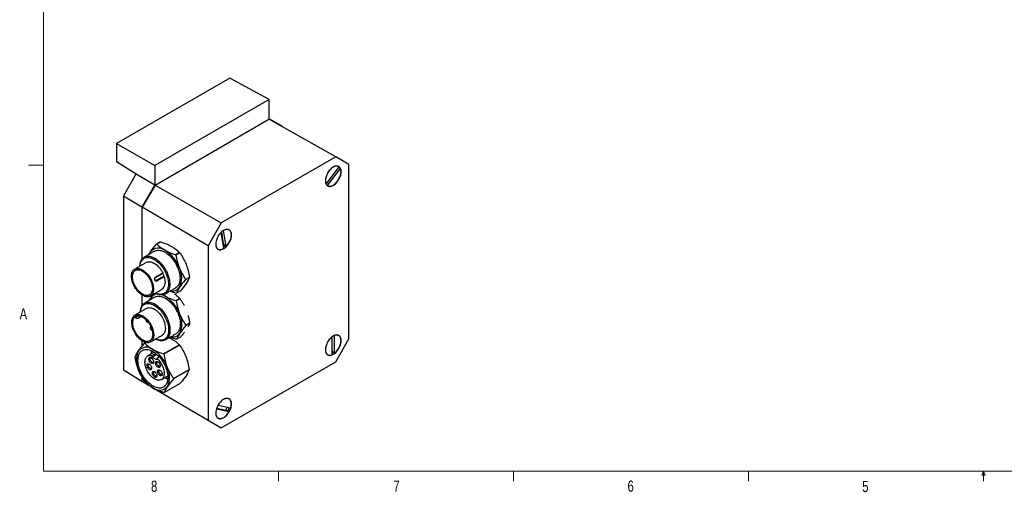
# Model space of a CAD drawing. Header units: millimetres. Extents: x 11 to 421, y 5 to 275.
# Tile 1 of 3: x 11 to 220, y 5 to 106. Entities that reach past the tile are written whole.
import ezdxf

# ---------------------------------------------------------------- set-up
doc = ezdxf.new("R2010")
doc.units = ezdxf.units.MM
doc.styles.add('SLDTEXTSTYLE0', font='TXT', dxfattribs={"width": 0.75})

msp = doc.modelspace()

# ---------------------------------------------------------------- linework, layer by layer
at = {"color": 7, "linetype": 'Continuous', "lineweight": 0}
for p, q in [((15.907, 270.309), (15.907, 9.959)), ((15.907, 75.046), (12.732, 75.046)), ((415.957, 9.959), (15.907, 9.959)), ((65.907, 9.959), (65.907, 7.805)), ((115.913, 9.959), (115.913, 7.805)), ((165.919, 9.959), (165.919, 7.805)), ((215.589, 9.081), (215.925, 9.959)), ((216.244, 9.081), (215.589, 9.081)), ((215.925, 9.959), (215.925, 7.805)), ((215.925, 9.959), (216.244, 9.081))]:
    msp.add_line(p, q, dxfattribs=at)
at = {"color": 7, "linetype": 'Continuous', "lineweight": 30}
for p, q in [((55.515, 93.531), (31.446, 79.637)), ((63.933, 89.005), (55.515, 93.531)), ((63.933, 89.005), (39.575, 74.944)), ((63.933, 84.888), (63.933, 89.005)), ((39.627, 70.772), (63.881, 84.773)), ((78.074, 76.781), (63.881, 84.773)), ((66.655, 83.315), (63.933, 84.888)), ((66.655, 83.211), (66.655, 83.315)), ((31.446, 79.637), (31.446, 75.768)), ((31.446, 79.637), (39.575, 74.944)), ((31.446, 75.768), (35.615, 73.19)), ((78.074, 76.781), (53.718, 62.721)), ((80.869, 75.167), (78.074, 76.781)), ((39.575, 74.944), (39.575, 70.826)), ((78.762, 74.689), (76.02, 71.039)), ((76.329, 70.67), (79.072, 74.32)), ((78.627, 74.768), (78.601, 74.793)), ((79.072, 74.32), (78.789, 74.483)), ((80.869, 38.06), (80.869, 75.167)), ((32.893, 68.445), (35.615, 73.16)), ((35.615, 73.19), (35.615, 73.16)), ((35.615, 73.16), (39.575, 70.826)), ((39.575, 70.826), (36.853, 66.111)), ((39.627, 70.772), (36.905, 66.056)), ((39.627, 70.772), (53.718, 62.721)), ((76.02, 71.039), (76.004, 71.048)), ((76.212, 70.738), (76.329, 70.67)), ((76.243, 70.709), (76.277, 70.698)), ((36.853, 66.111), (32.893, 68.445)), ((32.893, 68.445), (32.893, 31.473)), ((36.853, 66.111), (36.853, 55.024)), ((50.923, 57.88), (36.905, 66.056)), ((36.905, 55.09), (36.905, 66.056)), ((53.718, 62.721), (50.923, 57.88)), ((54.227, 58.223), (53.818, 60.842)), ((54.757, 57.712), (54.223, 61.134)), ((54.223, 61.134), (54.223, 61.134)), ((55.293, 61.298), (55.266, 61.322)), ((40.78, 58.695), (39.979, 58.232)), ((40.83, 58.7), (40.028, 58.237)), ((53.666, 60.7), (54.199, 57.283)), ((50.923, 57.88), (50.923, 20.773)), ((52.908, 57.238), (52.943, 57.227)), ((54.474, 57.875), (54.757, 57.712)), ((44.846, 56.438), (44.044, 55.975)), ((44.896, 56.376), (44.094, 55.913)), ((39.738, 51.235), (41.258, 52.113)), ((39.869, 50.476), (39.84, 50.462)), ((41.538, 51.44), (39.869, 50.476)), ((39.971, 50.487), (39.869, 50.476)), ((41.492, 51.365), (39.971, 50.487)), ((41.593, 51.267), (40.073, 50.39)), ((41.308, 52.01), (41.247, 52.003)), ((41.492, 51.365), (41.561, 51.372)), ((46.144, 50.742), (46.945, 51.205)), ((46.946, 51.138), (46.144, 50.675)), ((44.98, 48.23), (44.178, 47.767)), ((36.853, 47.419), (36.853, 45.181)), ((36.905, 45.254), (36.905, 47.387)), ((44.899, 46.67), (44.097, 46.207)), ((44.95, 46.608), (44.148, 46.145)), ((46.999, 41.438), (46.197, 40.975)), ((47, 41.37), (46.198, 40.907)), ((45.034, 38.462), (44.232, 37.999)), ((77.263, 38.476), (77.263, 34.697)), ((77.333, 35.559), (77.333, 38.53)), ((77.828, 38.806), (77.825, 38.808)), ((77.828, 35.024), (77.828, 38.806)), ((78.074, 33.219), (80.869, 38.06)), ((78.627, 38.841), (78.601, 38.865)), ((36.853, 37.686), (36.853, 36.505)), ((36.905, 36.568), (36.905, 37.653)), ((37.388, 37.14), (37.686, 37.312)), ((37.715, 37.305), (37.438, 37.145)), ((41.453, 34.882), (44.801, 36.815)), ((44.851, 36.753), (41.504, 34.821)), ((38.981, 34.534), (39.779, 34.994)), ((38.981, 34.534), (38.985, 34.204)), ((38.985, 34.204), (40.012, 34.798)), ((40.045, 33.607), (38.985, 34.204)), ((39.439, 35.227), (39.442, 35.242)), ((40.566, 34.239), (40.042, 33.936)), ((40.042, 33.936), (40.045, 33.607)), ((76.243, 34.781), (76.277, 34.77)), ((77.546, 35.187), (77.828, 35.024)), ((32.893, 31.473), (36.853, 29.072)), ((43.553, 29.65), (46.9, 31.582)), ((46.901, 31.515), (43.554, 29.582)), ((53.718, 19.159), (78.074, 33.219)), ((36.853, 29.957), (36.853, 29.072)), ((36.905, 29.067), (36.905, 29.87)), ((42.048, 29.667), (42.01, 29.689)), ((42.353, 30.199), (42.339, 30.204)), ((36.853, 29.072), (38.299, 28.237)), ((36.905, 29.067), (38.278, 28.254)), ((39.969, 27.254), (50.923, 20.773)), ((41.588, 26.674), (44.935, 28.607)), ((55.293, 25.37), (55.266, 25.394)), ((52.711, 23.223), (55.393, 22.615)), ((52.768, 23.384), (54.721, 22.941)), ((55.716, 23.337), (53.035, 23.946)), ((52.908, 21.31), (52.943, 21.299)), ((55.393, 22.615), (55.11, 22.778)), ((50.923, 20.773), (53.718, 19.159))]:
    msp.add_line(p, q, dxfattribs=at)
at = {"color": 7, "linetype": 'Continuous', "lineweight": 30, "flags": 128}
for points in [[(77.563, 74.608), (77.385, 74.494), (77.208, 74.36), (77.036, 74.206), (76.869, 74.035), (76.711, 73.848), (76.562, 73.648), (76.424, 73.436), (76.299, 73.217), (76.189, 72.991), (76.094, 72.761), (76.016, 72.53), (75.955, 72.301), (75.913, 72.076), (75.889, 71.857), (75.884, 71.648), (75.899, 71.451), (75.932, 71.267), (75.983, 71.099), (76.053, 70.949), (76.14, 70.819), (76.242, 70.709), (76.36, 70.622), (76.491, 70.557), (76.635, 70.517), (76.789, 70.501), (76.952, 70.51), (77.121, 70.543), (77.296, 70.6), (77.474, 70.681), (77.653, 70.784), (77.83, 70.909), (78.005, 71.053), (78.175, 71.216), (78.338, 71.395), (78.492, 71.589), (78.635, 71.795), (78.766, 72.011), (78.884, 72.234), (78.987, 72.462), (79.074, 72.693), (79.143, 72.923), (79.195, 73.151), (79.228, 73.373), (79.242, 73.587), (79.237, 73.79), (79.214, 73.981), (79.171, 74.157), (79.11, 74.316), (79.032, 74.457), (78.937, 74.577), (78.827, 74.676), (78.702, 74.752), (78.565, 74.804), (78.416, 74.832), (78.257, 74.836), (78.091, 74.815), (77.918, 74.77), (77.742, 74.701), (77.563, 74.608)], [(76.329, 70.67), (76.457, 70.601), (76.599, 70.556), (76.751, 70.535), (76.912, 70.54), (77.081, 70.569), (77.255, 70.622), (77.433, 70.7), (77.611, 70.8), (77.789, 70.922), (77.965, 71.064), (78.135, 71.226), (78.299, 71.404), (78.453, 71.596), (78.598, 71.802), (78.73, 72.017), (78.848, 72.24), (78.952, 72.468), (79.039, 72.699), (79.108, 72.929), (79.16, 73.157), (79.193, 73.379), (79.207, 73.593), (79.201, 73.796), (79.177, 73.986), (79.133, 74.162), (79.072, 74.32)], [(54.229, 61.138), (54.05, 61.024), (53.874, 60.889), (53.701, 60.735), (53.535, 60.564), (53.376, 60.377), (53.227, 60.177), (53.09, 59.966), (52.965, 59.746), (52.854, 59.52), (52.76, 59.29), (52.681, 59.059), (52.621, 58.83), (52.578, 58.605), (52.555, 58.387), (52.55, 58.178), (52.564, 57.98), (52.597, 57.796), (52.649, 57.629), (52.718, 57.478), (52.805, 57.348), (52.908, 57.238), (53.026, 57.151), (53.157, 57.087), (53.3, 57.046), (53.454, 57.031), (53.617, 57.039), (53.787, 57.072), (53.962, 57.13), (54.139, 57.21), (54.318, 57.313), (54.496, 57.438), (54.671, 57.583), (54.84, 57.745), (55.003, 57.925), (55.157, 58.118), (55.301, 58.324), (55.432, 58.54), (55.55, 58.763), (55.652, 58.992), (55.739, 59.222), (55.808, 59.453), (55.86, 59.68), (55.893, 59.902), (55.907, 60.116), (55.903, 60.32), (55.879, 60.51), (55.837, 60.686), (55.776, 60.846), (55.698, 60.986), (55.603, 61.106), (55.493, 61.205), (55.368, 61.281), (55.23, 61.333), (55.081, 61.361), (54.923, 61.365), (54.756, 61.344), (54.584, 61.299), (54.407, 61.23), (54.229, 61.138)], [(54.757, 57.712), (54.923, 57.886), (55.08, 58.075), (55.227, 58.277), (55.363, 58.49), (55.485, 58.711), (55.592, 58.939), (55.683, 59.169), (55.758, 59.4), (55.814, 59.628), (55.852, 59.852), (55.871, 60.068), (55.87, 60.274), (55.85, 60.468), (55.812, 60.647), (55.755, 60.81), (55.68, 60.954), (55.588, 61.078), (55.48, 61.18), (55.357, 61.26), (55.221, 61.315), (55.073, 61.347), (54.916, 61.353), (54.75, 61.335), (54.578, 61.292), (54.401, 61.225), (54.223, 61.134)], [(39.522, 56.72), (39.657, 56.789), (39.845, 56.859), (40.045, 56.906), (40.254, 56.928), (40.473, 56.927), (40.699, 56.901), (40.932, 56.852), (41.169, 56.779), (41.41, 56.682), (41.653, 56.563), (41.897, 56.422), (42.14, 56.26), (42.381, 56.078), (42.618, 55.877), (42.85, 55.657), (43.076, 55.422), (43.295, 55.17), (43.504, 54.905), (43.703, 54.628), (43.891, 54.341), (44.067, 54.044), (44.229, 53.74), (44.376, 53.431), (44.509, 53.118)], [(52.549, 58.239), (52.552, 58.143), (52.572, 57.949), (52.61, 57.77), (52.667, 57.607), (52.742, 57.463), (52.834, 57.339), (52.942, 57.237), (53.065, 57.157), (53.201, 57.102), (53.349, 57.071), (53.506, 57.064), (53.672, 57.082), (53.844, 57.125), (54.021, 57.192), (54.199, 57.283)], [(36.401, 53.532), (36.408, 53.673), (36.436, 53.936), (36.483, 54.185), (36.547, 54.419), (36.63, 54.637), (36.73, 54.836), (36.846, 55.016), (36.979, 55.175), (37.127, 55.313), (37.289, 55.43), (37.465, 55.523), (37.653, 55.594), (37.853, 55.64), (38.062, 55.663), (38.281, 55.661), (38.507, 55.636), (38.739, 55.586), (38.977, 55.513), (39.218, 55.417), (39.461, 55.298), (39.705, 55.157), (39.948, 54.995), (40.189, 54.813), (40.426, 54.611), (40.658, 54.392), (40.884, 54.156), (41.103, 53.905), (41.312, 53.64), (41.511, 53.363), (41.699, 53.075), (41.875, 52.778), (42.037, 52.475), (42.184, 52.165), (42.317, 51.853)], [(36.41, 53.538), (36.411, 53.548), (36.443, 53.804), (36.493, 54.044), (36.561, 54.269), (36.647, 54.477), (36.75, 54.666), (36.869, 54.836), (37.005, 54.985), (37.155, 55.112), (37.32, 55.217), (37.497, 55.298), (37.687, 55.357), (37.887, 55.391), (38.097, 55.401), (38.315, 55.387), (38.54, 55.348), (38.771, 55.286), (39.006, 55.201), (39.243, 55.092), (39.482, 54.961), (39.72, 54.809), (39.957, 54.636), (40.191, 54.444), (40.419, 54.233), (40.642, 54.005), (40.858, 53.762), (41.064, 53.505), (41.261, 53.235), (41.446, 52.954), (41.619, 52.664), (41.779, 52.367), (41.924, 52.064), (42.054, 51.758)], [(37.789, 54.333), (37.904, 54.391), (38.067, 54.447), (38.241, 54.479), (38.425, 54.488), (38.617, 54.472), (38.816, 54.432), (39.019, 54.368), (39.226, 54.281), (39.435, 54.172), (39.644, 54.041), (39.851, 53.89), (40.055, 53.719), (40.254, 53.53), (40.446, 53.325), (40.63, 53.105), (40.805, 52.871), (40.969, 52.627), (41.12, 52.373), (41.258, 52.113)], [(38.971, 50.263), (39.069, 49.993), (39.151, 49.723), (39.215, 49.456), (39.261, 49.194), (39.289, 48.938), (39.297, 48.692), (39.287, 48.456), (39.259, 48.233), (39.211, 48.025), (39.146, 47.833), (39.063, 47.658), (38.964, 47.504), (38.848, 47.369), (38.717, 47.256), (38.571, 47.166), (38.413, 47.098), (38.244, 47.055), (38.064, 47.035), (37.875, 47.04), (37.678, 47.069), (37.476, 47.122), (37.27, 47.199), (37.062, 47.298), (36.852, 47.42), (36.644, 47.562), (36.438, 47.725), (36.236, 47.907), (36.04, 48.105), (35.852, 48.32), (35.673, 48.548), (35.504, 48.788), (35.346, 49.039), (35.202, 49.297), (35.072, 49.562), (34.957, 49.83), (34.859, 50.1), (34.777, 50.37), (34.713, 50.637), (34.667, 50.9), (34.639, 51.155), (34.63, 51.402), (34.641, 51.638), (34.669, 51.861), (34.716, 52.069), (34.782, 52.261), (34.865, 52.435), (34.964, 52.59), (35.08, 52.725), (35.211, 52.837), (35.356, 52.928), (35.514, 52.995), (35.684, 53.039), (35.864, 53.058), (36.053, 53.053), (36.249, 53.024), (36.451, 52.971), (36.658, 52.895), (36.866, 52.795), (37.076, 52.674), (37.284, 52.531), (37.49, 52.368), (37.692, 52.187), (37.887, 51.988), (38.076, 51.774), (38.255, 51.546), (38.424, 51.305), (38.582, 51.055), (38.726, 50.797), (38.856, 50.532), (38.971, 50.263)], [(38.788, 50.244), (38.882, 49.987), (38.958, 49.731), (39.017, 49.478), (39.058, 49.229), (39.081, 48.988), (39.084, 48.756), (39.07, 48.536), (39.037, 48.328), (38.985, 48.136), (38.916, 47.961), (38.83, 47.804), (38.727, 47.667), (38.609, 47.55), (38.476, 47.456), (38.33, 47.384), (38.172, 47.336), (38.003, 47.311), (37.826, 47.311), (37.64, 47.335), (37.449, 47.382), (37.254, 47.453), (37.056, 47.546), (36.857, 47.662), (36.659, 47.799), (36.464, 47.955), (36.273, 48.13), (36.088, 48.321), (35.911, 48.528), (35.743, 48.748), (35.586, 48.98), (35.441, 49.221), (35.309, 49.469), (35.192, 49.722), (35.091, 49.978), (35.006, 50.235), (34.938, 50.49), (34.888, 50.741), (34.856, 50.986), (34.843, 51.223), (34.848, 51.449), (34.872, 51.663), (34.915, 51.863), (34.975, 52.047), (35.053, 52.213), (35.148, 52.361), (35.258, 52.488), (35.384, 52.593), (35.523, 52.677), (35.675, 52.737), (35.839, 52.773), (36.012, 52.785), (36.194, 52.774), (36.382, 52.738), (36.576, 52.679), (36.773, 52.597), (36.972, 52.492), (37.17, 52.366), (37.367, 52.219), (37.56, 52.053), (37.748, 51.87), (37.929, 51.671), (38.102, 51.457), (38.265, 51.231), (38.416, 50.994), (38.554, 50.75), (38.679, 50.499), (38.788, 50.244)], [(44.509, 53.118), (44.625, 52.804), (44.724, 52.489), (44.807, 52.177), (44.871, 51.868), (44.917, 51.565), (44.945, 51.269), (44.954, 50.983), (44.945, 50.707), (44.917, 50.444), (44.87, 50.194), (44.805, 49.96), (44.723, 49.743), (44.623, 49.544), (44.506, 49.364), (44.373, 49.205), (44.226, 49.066), (44.063, 48.95), (44.022, 48.925)], [(42.317, 51.853), (42.433, 51.538), (42.532, 51.224), (42.615, 50.911), (42.679, 50.603), (42.725, 50.3), (42.753, 50.004), (42.762, 49.717), (42.753, 49.442), (42.725, 49.178), (42.678, 48.929), (42.613, 48.695), (42.531, 48.478), (42.431, 48.279), (42.314, 48.099), (42.181, 47.939), (42.033, 47.801), (41.871, 47.685), (41.695, 47.591), (41.507, 47.521), (41.308, 47.474), (41.098, 47.451), (40.88, 47.453), (40.653, 47.478), (40.421, 47.528), (40.184, 47.601), (39.943, 47.697), (39.7, 47.816)], [(42.054, 51.758), (42.167, 51.45), (42.264, 51.142), (42.344, 50.836), (42.405, 50.534), (42.448, 50.238), (42.473, 49.95), (42.479, 49.671), (42.466, 49.403), (42.435, 49.147), (42.385, 48.907), (42.317, 48.682), (42.231, 48.474), (42.128, 48.285), (42.008, 48.115), (41.873, 47.966), (41.723, 47.839), (41.558, 47.734), (41.38, 47.653), (41.191, 47.594), (40.991, 47.56), (40.781, 47.55), (40.562, 47.564), (40.337, 47.602), (40.107, 47.665), (39.872, 47.75), (39.71, 47.822)], [(41.253, 52.007), (41.261, 52.013), (41.268, 52.024), (41.273, 52.039), (41.274, 52.055), (41.272, 52.074), (41.266, 52.093), (41.258, 52.113)], [(39.576, 46.952), (39.651, 46.992), (39.835, 47.071), (40.031, 47.125), (40.237, 47.156), (40.453, 47.162), (40.676, 47.145), (40.907, 47.103), (41.143, 47.038), (41.383, 46.949), (41.625, 46.838), (41.869, 46.704), (42.112, 46.549), (42.354, 46.373), (42.593, 46.178), (42.827, 45.965), (43.055, 45.734), (43.276, 45.488), (43.489, 45.228), (43.691, 44.954), (43.883, 44.67), (44.063, 44.376), (44.23, 44.074), (44.382, 43.767), (44.52, 43.455), (44.641, 43.141), (44.747, 42.826), (44.835, 42.513), (44.905, 42.203), (44.957, 41.898), (44.991, 41.599), (45.007, 41.309), (45.003, 41.03), (44.981, 40.762), (44.941, 40.508), (44.882, 40.269), (44.806, 40.046), (44.711, 39.841), (44.6, 39.654), (44.473, 39.488), (44.33, 39.342), (44.172, 39.219), (44.076, 39.158)], [(36.841, 44.957), (36.966, 45.12), (37.107, 45.262), (37.262, 45.382), (37.431, 45.479), (37.613, 45.553), (37.806, 45.603), (38.01, 45.629), (38.222, 45.631), (38.443, 45.609), (38.67, 45.563), (38.902, 45.493), (39.138, 45.399), (39.376, 45.283), (39.615, 45.145), (39.853, 44.986), (40.089, 44.806), (40.321, 44.608), (40.548, 44.391), (40.768, 44.158), (40.981, 43.91), (41.184, 43.648), (41.377, 43.375), (41.559, 43.091), (41.727, 42.798), (41.882, 42.499), (42.022, 42.195), (42.147, 41.888), (42.255, 41.579), (42.346, 41.272), (42.42, 40.967), (42.475, 40.667), (42.512, 40.373), (42.531, 40.088), (42.53, 39.812), (42.511, 39.548), (42.474, 39.298), (42.418, 39.062), (42.344, 38.843), (42.252, 38.641), (42.143, 38.458), (42.019, 38.296), (41.878, 38.154), (41.723, 38.034), (41.554, 37.937), (41.372, 37.863), (41.179, 37.813), (40.975, 37.787), (40.762, 37.785), (40.541, 37.807), (40.314, 37.853), (40.082, 37.923), (39.846, 38.016), (39.764, 38.054)], [(36.859, 45.19), (36.987, 45.357), (37.129, 45.502), (37.287, 45.626), (37.458, 45.727), (37.643, 45.805), (37.838, 45.86), (38.045, 45.89), (38.261, 45.897), (38.484, 45.879), (38.715, 45.838), (38.951, 45.773), (39.191, 45.684), (39.433, 45.572), (39.677, 45.439), (39.92, 45.284), (40.162, 45.108), (40.401, 44.913), (40.635, 44.699), (40.863, 44.469), (41.084, 44.223), (41.297, 43.962), (41.499, 43.689), (41.691, 43.404), (41.871, 43.111), (42.038, 42.809), (42.19, 42.501), (42.328, 42.19), (42.449, 41.875), (42.555, 41.561), (42.643, 41.247), (42.713, 40.937), (42.765, 40.632), (42.799, 40.334), (42.815, 40.044), (42.811, 39.765), (42.789, 39.497), (42.749, 39.243), (42.69, 39.003), (42.614, 38.78), (42.519, 38.575), (42.408, 38.389), (42.281, 38.222), (42.138, 38.077), (41.98, 37.953), (41.809, 37.852), (41.625, 37.774), (41.429, 37.719), (41.222, 37.689), (41.007, 37.682), (40.783, 37.7), (40.553, 37.741), (40.317, 37.806), (40.077, 37.895), (39.834, 38.007), (39.754, 38.048)], [(37.842, 44.566), (37.921, 44.607), (38.081, 44.669), (38.253, 44.706), (38.435, 44.72), (38.625, 44.71), (38.822, 44.676), (39.025, 44.618), (39.231, 44.536), (39.44, 44.432), (39.649, 44.306), (39.856, 44.159), (40.061, 43.993), (40.261, 43.808), (40.455, 43.606), (40.642, 43.389), (40.819, 43.159), (40.985, 42.917), (41.139, 42.666), (41.281, 42.406), (41.408, 42.141), (41.519, 41.873), (41.614, 41.603), (41.693, 41.334), (41.753, 41.068), (41.796, 40.808), (41.82, 40.554), (41.825, 40.31), (41.812, 40.077), (41.78, 39.857), (41.73, 39.652), (41.662, 39.463), (41.576, 39.292), (41.474, 39.141), (41.356, 39.01), (41.222, 38.901), (41.142, 38.85)], [(34.983, 42.773), (35.093, 42.914), (35.219, 43.035), (35.36, 43.133), (35.514, 43.208), (35.68, 43.259), (35.857, 43.287), (36.043, 43.29), (36.237, 43.269), (36.437, 43.224), (36.642, 43.155), (36.85, 43.063), (37.059, 42.949), (37.268, 42.813), (37.475, 42.657), (37.678, 42.482), (37.876, 42.289), (38.067, 42.079), (38.25, 41.856), (38.423, 41.619), (38.584, 41.372), (38.733, 41.116), (38.868, 40.853), (38.988, 40.586), (39.092, 40.316), (39.179, 40.046), (39.249, 39.777), (39.301, 39.513), (39.335, 39.255), (39.35, 39.005), (39.346, 38.766), (39.324, 38.538), (39.283, 38.325), (39.223, 38.127), (39.146, 37.947), (39.052, 37.785), (38.941, 37.644), (38.815, 37.524), (38.675, 37.426), (38.521, 37.35), (38.355, 37.299), (38.178, 37.271), (37.992, 37.268), (37.798, 37.289), (37.598, 37.334), (37.393, 37.403), (37.185, 37.495), (36.976, 37.609), (36.767, 37.745), (36.56, 37.901), (36.356, 38.077), (36.158, 38.27), (35.967, 38.479), (35.785, 38.703), (35.612, 38.939), (35.451, 39.186), (35.302, 39.442), (35.167, 39.705), (35.047, 39.973), (34.943, 40.243), (34.856, 40.513), (34.786, 40.781), (34.733, 41.045), (34.7, 41.303), (34.685, 41.553), (34.689, 41.793), (34.711, 42.02), (34.752, 42.233), (34.811, 42.431), (34.888, 42.611), (34.983, 42.773)], [(35.168, 42.546), (35.273, 42.68), (35.394, 42.793), (35.529, 42.884), (35.677, 42.952), (35.837, 42.996), (36.007, 43.016), (36.186, 43.013), (36.372, 42.985), (36.564, 42.934), (36.761, 42.859), (36.959, 42.762), (37.158, 42.642), (37.355, 42.502), (37.55, 42.343), (37.74, 42.165), (37.923, 41.971), (38.099, 41.762), (38.265, 41.54), (38.42, 41.307), (38.563, 41.064), (38.692, 40.815), (38.807, 40.561), (38.906, 40.305), (38.988, 40.049), (39.053, 39.794), (39.1, 39.544), (39.129, 39.3), (39.139, 39.065), (39.13, 38.84), (39.103, 38.628), (39.058, 38.431), (38.994, 38.25), (38.914, 38.087), (38.816, 37.942), (38.703, 37.819), (38.575, 37.717), (38.434, 37.638), (38.279, 37.582), (38.114, 37.549), (37.939, 37.541), (37.756, 37.556), (37.567, 37.596), (37.373, 37.659), (37.175, 37.745), (36.976, 37.854), (36.778, 37.983), (36.582, 38.133), (36.389, 38.302), (36.202, 38.488), (36.022, 38.69), (35.851, 38.906), (35.691, 39.134), (35.541, 39.372), (35.405, 39.618), (35.283, 39.869), (35.176, 40.125), (35.086, 40.382), (35.012, 40.637), (34.956, 40.89), (34.918, 41.137), (34.899, 41.377), (34.898, 41.607), (34.916, 41.826), (34.952, 42.031), (35.006, 42.22), (35.079, 42.392), (35.168, 42.546)], [(36.183, 42.577), (36.151, 42.54), (36.125, 42.521)], [(77.563, 38.681), (77.385, 38.567), (77.208, 38.432), (77.036, 38.278), (76.869, 38.107), (76.711, 37.92), (76.562, 37.72), (76.424, 37.509), (76.299, 37.289), (76.189, 37.063), (76.094, 36.833), (76.016, 36.602), (75.955, 36.373), (75.913, 36.148), (75.889, 35.93), (75.884, 35.721), (75.899, 35.523), (75.932, 35.339), (75.983, 35.171), (76.053, 35.021), (76.14, 34.891), (76.242, 34.781), (76.36, 34.694), (76.491, 34.63), (76.635, 34.589), (76.789, 34.574), (76.952, 34.582), (77.121, 34.615), (77.296, 34.673), (77.474, 34.753), (77.653, 34.856), (77.83, 34.981), (78.005, 35.125), (78.175, 35.288), (78.338, 35.468), (78.492, 35.661), (78.635, 35.867), (78.766, 36.083), (78.884, 36.306), (78.987, 36.535), (79.074, 36.765), (79.143, 36.995), (79.195, 37.223), (79.228, 37.445), (79.242, 37.659), (79.237, 37.862), (79.214, 38.053), (79.171, 38.229), (79.11, 38.389), (79.032, 38.529), (78.937, 38.649), (78.827, 38.748), (78.702, 38.824), (78.565, 38.876), (78.416, 38.904), (78.257, 38.908), (78.091, 38.887), (77.918, 38.842), (77.742, 38.773), (77.563, 38.681)], [(77.828, 35.024), (78.003, 35.171), (78.172, 35.336), (78.334, 35.517), (78.486, 35.713), (78.628, 35.92), (78.757, 36.138), (78.872, 36.362), (78.972, 36.591), (79.056, 36.822), (79.121, 37.052), (79.169, 37.279), (79.198, 37.499), (79.207, 37.711), (79.198, 37.912), (79.169, 38.099), (79.121, 38.27), (79.056, 38.424), (78.972, 38.559), (78.872, 38.673), (78.757, 38.764), (78.628, 38.832), (78.486, 38.876), (78.334, 38.896), (78.172, 38.89), (78.003, 38.86), (77.828, 38.806)], [(39.22, 28.034), (38.976, 28.182), (38.734, 28.351), (38.494, 28.54), (38.258, 28.747), (38.028, 28.972), (37.804, 29.213), (37.589, 29.469), (37.382, 29.738), (37.187, 30.019), (37.003, 30.31), (36.832, 30.609), (36.674, 30.915), (36.532, 31.226), (36.405, 31.539), (36.294, 31.854), (36.2, 32.168), (36.124, 32.479), (36.065, 32.786), (36.025, 33.087), (36.004, 33.38), (36.001, 33.663), (36.017, 33.935), (36.051, 34.194), (36.104, 34.438), (36.174, 34.667), (36.263, 34.878), (36.368, 35.071), (36.49, 35.244), (36.628, 35.397), (36.781, 35.528), (36.948, 35.636), (37.128, 35.722), (37.32, 35.785), (37.523, 35.823), (37.736, 35.838), (37.957, 35.828), (38.185, 35.795), (38.42, 35.737), (38.658, 35.657), (38.9, 35.553), (39.144, 35.426), (39.387, 35.278), (39.63, 35.109), (39.87, 34.921), (40.105, 34.713), (40.336, 34.488), (40.559, 34.247), (40.775, 33.991), (40.981, 33.722), (41.177, 33.441), (41.361, 33.15), (41.532, 32.851), (41.689, 32.545), (41.832, 32.234), (41.959, 31.921), (42.069, 31.606), (42.163, 31.292), (42.24, 30.981), (42.298, 30.674), (42.338, 30.373), (42.36, 30.08), (42.363, 29.797), (42.347, 29.525), (42.312, 29.266), (42.26, 29.022), (42.189, 28.793), (42.101, 28.582), (41.995, 28.389), (41.873, 28.216), (41.735, 28.064), (41.582, 27.933), (41.415, 27.824), (41.235, 27.738), (41.043, 27.675), (40.84, 27.637), (40.628, 27.622), (40.406, 27.632), (40.178, 27.665), (39.944, 27.723), (39.705, 27.804), (39.463, 27.907), (39.22, 28.034)], [(40.042, 33.936), (40.23, 33.761), (40.412, 33.569), (40.585, 33.362), (40.749, 33.142), (40.902, 32.91), (41.042, 32.67), (41.169, 32.423), (41.28, 32.171), (41.375, 31.917), (41.454, 31.664), (41.514, 31.412), (41.557, 31.166), (41.58, 30.927), (41.585, 30.697), (41.571, 30.478), (41.539, 30.273), (41.488, 30.083), (41.418, 29.91), (41.332, 29.756), (41.229, 29.622), (41.11, 29.509), (40.977, 29.418), (40.831, 29.351), (40.673, 29.307), (40.504, 29.288), (40.326, 29.293), (40.141, 29.322), (39.951, 29.375), (39.756, 29.452), (39.56, 29.552), (39.363, 29.674), (39.168, 29.816), (38.976, 29.978), (38.79, 30.158), (38.61, 30.355), (38.439, 30.566), (38.278, 30.789), (38.128, 31.023), (37.992, 31.266), (37.87, 31.514), (37.763, 31.767), (37.672, 32.021), (37.598, 32.274), (37.543, 32.524), (37.505, 32.769), (37.487, 33.006), (37.487, 33.233), (37.506, 33.448), (37.544, 33.649), (37.6, 33.835), (37.674, 34.003), (37.765, 34.152), (37.873, 34.28), (37.995, 34.387), (38.132, 34.471), (38.282, 34.532), (38.443, 34.569), (38.615, 34.582), (38.795, 34.57), (38.981, 34.534)], [(38.811, 34.033), (38.907, 33.967), (39, 33.882), (39.087, 33.781), (39.162, 33.667), (39.225, 33.545), (39.272, 33.42), (39.301, 33.296), (39.312, 33.179), (39.303, 33.072), (39.276, 32.98), (39.231, 32.907), (39.171, 32.854), (39.096, 32.825), (39.011, 32.82), (38.919, 32.84), (38.822, 32.883), (38.726, 32.948), (38.633, 33.033), (38.547, 33.135), (38.471, 33.248), (38.408, 33.37), (38.362, 33.495), (38.332, 33.619), (38.322, 33.737), (38.33, 33.844), (38.357, 33.936), (38.402, 34.009), (38.462, 34.062), (38.537, 34.091), (38.622, 34.096), (38.714, 34.076), (38.811, 34.033)], [(39.306, 33.264), (39.303, 33.251), (39.276, 33.177), (39.232, 33.123), (39.172, 33.091), (39.102, 33.083), (39.024, 33.1), (38.942, 33.141), (38.861, 33.203), (38.785, 33.283), (38.718, 33.377), (38.665, 33.48), (38.627, 33.586), (38.607, 33.69), (38.606, 33.785), (38.624, 33.867), (38.66, 33.932), (38.712, 33.975), (38.778, 33.995), (38.853, 33.99), (38.893, 33.978)], [(77.263, 35.504), (77.263, 35.504), (77.333, 35.559)], [(38.402, 32.719), (38.499, 32.654), (38.592, 32.569), (38.678, 32.468), (38.754, 32.354), (38.817, 32.232), (38.863, 32.107), (38.893, 31.983), (38.903, 31.866), (38.895, 31.759), (38.868, 31.667), (38.823, 31.593), (38.763, 31.541), (38.688, 31.511), (38.603, 31.507), (38.511, 31.526), (38.414, 31.57), (38.318, 31.635), (38.224, 31.72), (38.138, 31.821), (38.063, 31.935), (38, 32.057), (37.953, 32.182), (37.924, 32.306), (37.913, 32.423), (37.922, 32.53), (37.949, 32.622), (37.994, 32.696), (38.054, 32.748), (38.128, 32.777), (38.213, 32.782), (38.306, 32.763), (38.402, 32.719)], [(38.897, 31.951), (38.895, 31.938), (38.868, 31.864), (38.823, 31.81), (38.764, 31.778), (38.694, 31.77), (38.615, 31.787), (38.533, 31.828), (38.452, 31.89), (38.377, 31.97), (38.31, 32.064), (38.257, 32.167), (38.219, 32.273), (38.199, 32.376), (38.198, 32.472), (38.216, 32.554), (38.252, 32.618), (38.304, 32.662), (38.369, 32.681), (38.444, 32.677), (38.485, 32.665)], [(40.225, 33.236), (40.321, 33.171), (40.415, 33.086), (40.501, 32.984), (40.576, 32.87), (40.639, 32.749), (40.686, 32.623), (40.715, 32.5), (40.726, 32.382), (40.717, 32.275), (40.69, 32.183), (40.646, 32.11), (40.585, 32.057), (40.511, 32.028), (40.426, 32.023), (40.333, 32.043), (40.237, 32.086), (40.14, 32.152), (40.047, 32.237), (39.961, 32.338), (39.885, 32.452), (39.822, 32.573), (39.776, 32.699), (39.746, 32.822), (39.736, 32.94), (39.744, 33.047), (39.771, 33.139), (39.816, 33.212), (39.877, 33.265), (39.951, 33.294), (40.036, 33.299), (40.128, 33.279), (40.225, 33.236)], [(40.72, 32.467), (40.717, 32.454), (40.69, 32.38), (40.646, 32.326), (40.587, 32.294), (40.516, 32.287), (40.438, 32.304), (40.356, 32.344), (40.275, 32.406), (40.199, 32.487), (40.133, 32.581), (40.079, 32.683), (40.041, 32.789), (40.021, 32.893), (40.02, 32.988), (40.038, 33.07), (40.074, 33.135), (40.126, 33.178), (40.192, 33.198), (40.267, 33.193), (40.307, 33.181)], [(40.665, 31.445), (40.762, 31.379), (40.855, 31.294), (40.941, 31.193), (41.017, 31.079), (41.079, 30.957), (41.126, 30.832), (41.155, 30.708), (41.166, 30.591), (41.158, 30.484), (41.13, 30.392), (41.086, 30.318), (41.025, 30.266), (40.951, 30.237), (40.866, 30.232), (40.773, 30.251), (40.677, 30.295), (40.58, 30.36), (40.487, 30.445), (40.401, 30.546), (40.325, 30.66), (40.263, 30.782), (40.216, 30.907), (40.187, 31.031), (40.176, 31.148), (40.184, 31.255), (40.211, 31.347), (40.256, 31.421), (40.317, 31.473), (40.391, 31.503), (40.476, 31.508), (40.569, 31.488), (40.665, 31.445)], [(39.544, 31.113), (39.64, 31.047), (39.734, 30.962), (39.82, 30.861), (39.895, 30.747), (39.958, 30.625), (40.005, 30.5), (40.034, 30.376), (40.045, 30.259), (40.036, 30.152), (40.009, 30.06), (39.964, 29.987), (39.904, 29.934), (39.83, 29.905), (39.745, 29.9), (39.652, 29.92), (39.556, 29.963), (39.459, 30.028), (39.366, 30.113), (39.28, 30.215), (39.204, 30.328), (39.141, 30.45), (39.095, 30.575), (39.065, 30.699), (39.055, 30.817), (39.063, 30.924), (39.09, 31.016), (39.135, 31.089), (39.195, 31.142), (39.27, 31.171), (39.355, 31.176), (39.447, 31.156), (39.544, 31.113)], [(40.039, 30.344), (40.036, 30.331), (40.009, 30.257), (39.965, 30.203), (39.906, 30.171), (39.835, 30.163), (39.757, 30.18), (39.675, 30.221), (39.594, 30.283), (39.518, 30.363), (39.452, 30.457), (39.398, 30.56), (39.36, 30.666), (39.34, 30.77), (39.339, 30.865), (39.357, 30.947), (39.393, 31.012), (39.445, 31.055), (39.511, 31.075), (39.586, 31.07), (39.626, 31.058)], [(41.16, 30.676), (41.157, 30.663), (41.13, 30.589), (41.086, 30.535), (41.027, 30.503), (40.956, 30.495), (40.878, 30.512), (40.796, 30.553), (40.715, 30.615), (40.639, 30.695), (40.573, 30.789), (40.519, 30.892), (40.482, 30.998), (40.462, 31.101), (40.461, 31.197), (40.479, 31.279), (40.515, 31.343), (40.567, 31.387), (40.632, 31.407), (40.707, 31.402), (40.748, 31.39)], [(42.346, 29.515), (42.292, 29.54), (42.048, 29.667)], [(54.229, 25.21), (54.05, 25.096), (53.874, 24.961), (53.701, 24.807), (53.535, 24.636), (53.376, 24.449), (53.227, 24.249), (53.09, 24.038), (52.965, 23.818), (52.854, 23.592), (52.76, 23.362), (52.681, 23.131), (52.621, 22.902), (52.578, 22.677), (52.555, 22.459), (52.55, 22.25), (52.564, 22.052), (52.597, 21.869), (52.649, 21.701), (52.718, 21.551), (52.805, 21.42), (52.908, 21.311), (53.026, 21.223), (53.157, 21.159), (53.3, 21.119), (53.454, 21.103), (53.617, 21.111), (53.787, 21.145), (53.962, 21.202), (54.139, 21.282), (54.318, 21.386), (54.496, 21.51), (54.671, 21.655), (54.84, 21.818), (55.003, 21.997), (55.157, 22.191), (55.301, 22.396), (55.432, 22.612), (55.55, 22.836), (55.652, 23.064), (55.739, 23.294), (55.808, 23.525), (55.86, 23.752), (55.893, 23.974), (55.907, 24.188), (55.903, 24.392), (55.879, 24.583), (55.837, 24.759), (55.776, 24.918), (55.698, 25.058), (55.603, 25.179), (55.493, 25.277), (55.368, 25.353), (55.23, 25.405), (55.081, 25.434), (54.923, 25.437), (54.756, 25.416), (54.584, 25.371), (54.407, 25.302), (54.229, 25.21)], [(55.716, 23.337), (55.783, 23.567), (55.832, 23.794), (55.862, 24.015), (55.873, 24.227), (55.864, 24.429), (55.837, 24.617), (55.79, 24.79), (55.726, 24.945), (55.643, 25.081), (55.544, 25.196), (55.43, 25.289), (55.302, 25.358), (55.161, 25.404), (55.009, 25.425), (54.847, 25.421), (54.679, 25.392), (54.505, 25.339), (54.327, 25.262), (54.148, 25.162), (54.138, 25.156)], [(52.594, 21.907), (52.632, 21.772), (52.697, 21.617), (52.779, 21.481), (52.878, 21.366), (52.992, 21.273), (53.12, 21.204), (53.261, 21.158), (53.413, 21.137), (53.575, 21.141), (53.743, 21.17), (53.917, 21.223), (54.095, 21.3), (54.274, 21.4), (54.452, 21.521), (54.627, 21.663), (54.798, 21.824), (54.961, 22.002), (55.116, 22.194), (55.261, 22.399), (55.393, 22.615)]]:
    msp.add_lwpolyline(points, dxfattribs=at)
at = {"color": 7, "linetype": 'Continuous', "lineweight": 30}
for centre, radius, start, end in [((78.227, 73.649), 1.17, 62.72734, 126.26857), ((77.867, 74.036), 1.058, 23.25869, 35.24641), ((77.306, 71.629), 1.415, 188.4423, 204.65533), ((41.05, 56.432), 2.279, 95.53357, 96.79348), ((40.66, 55.29), 2.367, 146.35846, 160.22603), ((40.377, 55.22), 2.18, 51.63062, 140.69644), ((40.248, 55.969), 2.279, 95.53357, 96.79348), ((37.686, 50.483), 7.61, 20.52242, 57.89823), ((52.232, 60.19), 2.802, 311.12127, 315.39881), ((52.389, 59.99), 3.005, 306.01408, 314.78234), ((36.91, 50.103), 9.239, 38.96258, 39.45807), ((37.712, 50.566), 9.239, 38.96258, 39.45807), ((40.672, 51.055), 4.641, 334.33162, 26.8502), ((39.863, 50.714), 0.238, 236.54706, 271.41255), ((39.602, 50.273), 2.225, 311.91607, 26.53175), ((36.463, 49.721), 5.358, 17.95166, 25.28769), ((41.473, 51.244), 0.123, 11.22205, 81.09047), ((40.625, 50.652), 5.519, 0.24163, 0.94018), ((41.427, 51.115), 5.519, 0.24163, 0.94018), ((43.343, 50.086), 1.836, 257.07146, 325.4333), ((40.713, 45.522), 2.367, 146.35846, 160.22603), ((40.199, 45.874), 1.744, 91.94358, 146.61436), ((39.821, 43.721), 3.961, 60.30315, 70.47912), ((37.739, 40.715), 7.61, 20.52242, 57.89823), ((36.964, 40.336), 9.239, 38.96258, 39.45807), ((43.909, 50.029), 2.279, 275.53357, 276.79348), ((37.766, 40.799), 9.239, 38.96258, 39.45807), ((39.148, 43.769), 2.694, 148.16761, 180.10744), ((38.968, 43.628), 2.508, 147.99687, 176.75915), ((35.762, 42.781), 0.468, 334.1387, 29.90631), ((40.725, 41.287), 4.641, 334.33162, 26.8502), ((40.678, 40.884), 5.519, 0.24163, 0.94018), ((41.48, 41.347), 5.519, 0.24163, 0.94018), ((43.397, 40.318), 1.836, 257.07146, 325.4333), ((43.962, 40.262), 2.279, 275.53357, 276.79348), ((37.786, 34.128), 2.18, 51.63062, 140.69644), ((37.658, 34.877), 2.279, 95.53357, 96.79348), ((35.095, 29.391), 7.61, 20.52242, 57.89823), ((37.667, 30.943), 9.239, 38.96258, 39.45807), ((40.941, 34.254), 5.519, 180.24163, 180.94018), ((40.282, 33.498), 4.641, 154.33162, 206.8502), ((42.714, 35.206), 3.886, 174.51086, 180.09215), ((42.52, 35.037), 3.693, 171.72155, 182.49153), ((34.32, 29.011), 9.239, 38.96258, 39.45807), ((76.847, 35.523), 0.925, 195.57795, 296.74193), ((76.002, 37.164), 2.543, 299.70711, 308.11761), ((38.081, 29.962), 4.641, 334.33162, 26.8502), ((41.382, 31.492), 5.519, 0.24163, 0.94018), ((43.268, 34.07), 7.61, 200.52242, 237.89823), ((43.728, 32.994), 3.722, 237.54541, 248.23076), ((38.034, 29.559), 5.519, 0.24163, 0.94018), ((44.656, 34.803), 9.239, 218.96258, 219.45807), ((40.577, 29.333), 2.18, 231.63062, 320.69644), ((41.318, 28.937), 2.279, 275.53357, 276.79348), ((51.75, 24.706), 3.456, 329.28463, 339.62037), ((51.662, 24.756), 4.01, 329.99534, 340.24459)]:
    msp.add_arc(centre, radius, start, end, dxfattribs=at)
for points, degree in [([(78.789, 74.483), (78.555, 74.413)], 1), ([(78.72, 74.715), (78.566, 74.804)], 1), ([(76.027, 71.049), (76.03, 71.019)], 1), ([(76.216, 70.733), (76.371, 70.644)], 1), ([(55.386, 61.244), (55.232, 61.333)], 1), ([(40.83, 58.7), (41.674, 58.439), (42.459, 58.132), (43.144, 57.746)], 3), ([(39.522, 56.72), (37.33, 55.454)], 1), ([(38.689, 56.601), (39.025, 57.097), (39.47, 57.649), (39.979, 58.232)], 3), ([(40.028, 58.237), (40.498, 57.76), (41.045, 57.315), (41.73, 56.929)], 3), ([(41.73, 56.929), (42.415, 56.544), (43.2, 56.237), (44.044, 55.975)], 3), ([(43.144, 57.746), (43.829, 57.36), (44.376, 56.916), (44.846, 56.438)], 3), ([(52.882, 57.262), (53.036, 57.173)], 1), ([(54.227, 58.223), (54.309, 58.107), (54.392, 57.991), (54.474, 57.875)], 3), ([(44.094, 55.913), (44.242, 54.96), (44.463, 54.033), (44.813, 53.151)], 3), ([(44.896, 56.376), (45.418, 55.639), (45.877, 54.849), (46.227, 53.967)], 3), ([(37.789, 54.333), (35.314, 52.905)], 1), ([(44.813, 53.151), (45.162, 52.269), (45.622, 51.479), (46.144, 50.742)], 3), ([(46.227, 53.967), (46.576, 53.085), (46.798, 52.158), (46.945, 51.205)], 3), ([(39.733, 51.129), (41.253, 52.007)], 1), ([(40.073, 50.39), (40.065, 50.416), (40.033, 50.469), (39.989, 50.489), (39.971, 50.487)], 3), ([(46.144, 50.675), (45.636, 50.092), (45.19, 49.54), (44.855, 49.044)], 3), ([(46.946, 51.138), (46.812, 50.771), (46.605, 50.356), (46.269, 49.86)], 3), ([(38.614, 47.189), (41.089, 48.618)], 1), ([(41.83, 47.66), (44.022, 48.925)], 1), ([(44.855, 49.044), (44.52, 48.548), (44.312, 48.134), (44.178, 47.767)], 3), ([(46.269, 49.86), (45.934, 49.364), (45.489, 48.813), (44.98, 48.23)], 3), ([(39.576, 46.952), (37.384, 45.687)], 1), ([(41.783, 47.162), (42.468, 46.776), (43.254, 46.469), (44.097, 46.207)], 3), ([(44.148, 46.145), (44.296, 45.192), (44.517, 44.265), (44.866, 43.383)], 3), ([(37.842, 44.566), (35.368, 43.137)], 1), ([(35.565, 42.564), (35.563, 42.564)], 1), ([(36.125, 42.521), (36.731, 42.872)], 1), ([(44.866, 43.383), (45.216, 42.501), (45.675, 41.712), (46.197, 40.975)], 3), ([(46.198, 40.907), (45.689, 40.324), (45.244, 39.772), (44.909, 39.276)], 3), ([(38.667, 37.421), (41.142, 38.85)], 1), ([(41.883, 37.892), (44.076, 39.158)], 1), ([(42.669, 38.346), (43.099, 38.123)], 1), ([(43.099, 38.123), (43.784, 37.737), (44.331, 37.293), (44.801, 36.815)], 3), ([(44.909, 39.276), (44.573, 38.78), (44.366, 38.366), (44.232, 37.999)], 3), ([(78.72, 38.787), (78.566, 38.876)], 1), ([(36.099, 35.509), (36.434, 36.005), (36.88, 36.556), (37.388, 37.14)], 3), ([(37.438, 37.145), (37.907, 36.667), (38.455, 36.223), (39.139, 35.837)], 3), ([(39.139, 35.837), (39.824, 35.451), (40.61, 35.144), (41.453, 34.882)], 3), ([(44.851, 36.753), (45.373, 36.016), (45.832, 35.226), (46.182, 34.344)], 3), ([(35.422, 34.231), (35.556, 34.598), (35.764, 35.013), (36.099, 35.509)], 3), ([(36.141, 31.402), (35.792, 32.284), (35.571, 33.211), (35.423, 34.164)], 3), ([(39.452, 35.235), (38.085, 34.446)], 1), ([(38.828, 35.2), (38.828, 35.037)], 1), ([(41.504, 34.821), (41.651, 33.867), (41.873, 32.94), (42.222, 32.058)], 3), ([(46.182, 34.344), (46.531, 33.463), (46.753, 32.535), (46.9, 31.582)], 3), ([(76.216, 34.805), (76.371, 34.716)], 1), ([(77.333, 35.559), (77.404, 35.435), (77.475, 35.311), (77.546, 35.187)], 3), ([(42.222, 32.058), (42.572, 31.177), (43.031, 30.387), (43.553, 29.65)], 3), ([(46.901, 31.515), (46.767, 31.148), (46.56, 30.733), (46.224, 30.237)], 3), ([(37.472, 28.993), (36.95, 29.73), (36.491, 30.52), (36.141, 31.402)], 3), ([(40.985, 29.423), (42.352, 30.212)], 1), ([(41.868, 29.77), (42.01, 29.689)], 1), ([(43.554, 29.582), (43.045, 28.999), (42.6, 28.448), (42.264, 27.952)], 3), ([(46.224, 30.237), (45.889, 29.741), (45.444, 29.19), (44.935, 28.607)], 3), ([(39.224, 27.623), (38.539, 28.009), (37.992, 28.453), (37.523, 28.931)], 3), ([(41.538, 26.669), (40.695, 26.93), (39.909, 27.237), (39.224, 27.623)], 3), ([(42.264, 27.952), (41.929, 27.456), (41.722, 27.041), (41.588, 26.674)], 3), ([(55.386, 25.316), (55.232, 25.405)], 1), ([(52.882, 21.335), (53.036, 21.246)], 1), ([(55.11, 22.778), (54.981, 22.832), (54.851, 22.886), (54.721, 22.941)], 3)]:
    msp.add_open_spline(points, degree=degree, dxfattribs=at)
for points, knots in [([(38.347, 56.041), (38.383, 56.107), (38.478, 56.282), (38.608, 56.478), (38.689, 56.601)], [0, 0, 0, 0, 0.3734533, 1, 1, 1, 1]), ([(40.073, 50.39), (40.056, 50.381), (40.024, 50.365), (39.974, 50.352), (39.925, 50.349), (39.876, 50.356), (39.826, 50.375), (39.767, 50.409), (39.703, 50.462), (39.643, 50.539), (39.603, 50.631), (39.579, 50.727), (39.564, 50.823), (39.562, 50.914), (39.575, 51.001), (39.604, 51.089), (39.655, 51.176), (39.71, 51.215), (39.738, 51.235)], [0, 0, 0, 0, 0.0476842, 0.09341, 0.1382644, 0.1833969, 0.2299366, 0.2789155, 0.36079, 0.4334877, 0.5019046, 0.5739951, 0.6406322, 0.7038311, 0.7659431, 0.8294401, 0.9141295, 1, 1, 1, 1]), ([(39.879, 50.458), (39.847, 50.461), (39.791, 50.466), (39.726, 50.521), (39.68, 50.579), (39.642, 50.648), (39.61, 50.745), (39.599, 50.848), (39.609, 50.941), (39.632, 51.016), (39.673, 51.086), (39.715, 51.116), (39.736, 51.132)], [0, 0, 0, 0, 0.1587194, 0.2673913, 0.337035, 0.4169594, 0.5125602, 0.6393367, 0.7167955, 0.8027338, 0.8972375, 1, 1, 1, 1]), ([(39.738, 51.235), (39.741, 51.228), (39.747, 51.216), (39.752, 51.196), (39.754, 51.177), (39.753, 51.16), (39.748, 51.146), (39.743, 51.136), (39.738, 51.133), (39.736, 51.132)], [0, 0, 0, 0, 0.1538462, 0.3076923, 0.4615385, 0.6153846, 0.7692308, 0.9230769, 1, 1, 1, 1]), ([(39.971, 50.487), (39.943, 50.473), (39.912, 50.457), (39.88, 50.458), (39.877, 50.459)], [0, 0, 0, 0, 0.910491, 1, 1, 1, 1]), ([(44.128, 47.761), (43.923, 47.828), (43.511, 47.961), (43.075, 48.119), (42.854, 48.217), (42.821, 48.232)], [0, 0, 0, 0, 0.4579325, 0.9173752, 1, 1, 1, 1]), ([(38.4, 46.273), (38.436, 46.339), (38.532, 46.514), (38.662, 46.71), (38.743, 46.833)], [0, 0, 0, 0, 0.3734533, 1, 1, 1, 1]), ([(38.743, 46.833), (38.828, 46.957), (38.995, 47.197), (39.198, 47.457), (39.296, 47.583)], [0, 0, 0, 0, 0.5140878, 1, 1, 1, 1]), ([(41.278, 47.473), (41.282, 47.47), (41.435, 47.359), (41.612, 47.259), (41.783, 47.162)], [0, 0, 0, 0, 0.02656213, 1, 1, 1, 1]), ([(43.79, 47.604), (43.902, 47.525), (44.166, 47.34), (44.535, 47.028), (44.778, 46.789), (44.899, 46.67)], [0, 0, 0, 0, 0.2687635, 0.6336654, 1, 1, 1, 1]), ([(44.95, 46.608), (45.076, 46.424), (45.329, 46.056), (45.621, 45.579), (45.775, 45.277), (45.824, 45.18)], [0, 0, 0, 0, 0.40353986, 0.80841051, 1, 1, 1, 1]), ([(35.568, 42.545), (35.535, 42.54), (35.465, 42.53), (35.412, 42.567), (35.413, 42.636), (35.454, 42.717), (35.534, 42.809), (35.627, 42.892), (35.697, 42.942), (35.722, 42.96)], [0, 0, 0, 0, 0.1586319, 0.3413979, 0.4838748, 0.6360782, 0.773586, 0.9193844, 1, 1, 1, 1]), ([(35.566, 42.566), (35.56, 42.57), (35.545, 42.58), (35.542, 42.62), (35.569, 42.688), (35.641, 42.767), (35.726, 42.842), (35.813, 42.907), (35.897, 42.964), (35.948, 42.997), (35.968, 43.009)], [0, 0, 0, 0, 0.0749879, 0.1887915, 0.3703113, 0.5521043, 0.6658353, 0.7942914, 0.9224864, 1, 1, 1, 1]), ([(35.565, 42.564), (35.569, 42.56), (35.6, 42.531), (35.672, 42.495), (35.776, 42.46), (35.888, 42.45), (35.995, 42.466), (36.075, 42.493), (36.113, 42.516), (36.124, 42.523)], [0, 0, 0, 0, 0.029943, 0.2133055, 0.3974094, 0.5830498, 0.7730748, 0.9395332, 1, 1, 1, 1]), ([(37.666, 42.227), (37.666, 42.226), (37.657, 42.19), (37.659, 42.116), (37.675, 42.009), (37.717, 41.908), (37.78, 41.818), (37.861, 41.744), (37.956, 41.688), (38.061, 41.657), (38.138, 41.645), (38.176, 41.65), (38.178, 41.65)], [0, 0, 0, 0, 0.0046104, 0.125482, 0.2479853, 0.3712307, 0.4948901, 0.618857, 0.7431523, 0.8679503, 0.9937898, 1, 1, 1, 1]), ([(46.649, 43.08), (46.67, 43.007), (46.76, 42.704), (46.878, 42.155), (46.958, 41.677), (46.999, 41.438)], [0, 0, 0, 0, 0.1365471, 0.5674277, 1, 1, 1, 1]), ([(38.728, 40.724), (38.725, 40.722), (38.708, 40.705), (38.679, 40.657), (38.641, 40.581), (38.616, 40.481), (38.611, 40.375), (38.63, 40.269), (38.671, 40.168), (38.734, 40.078), (38.815, 40.003), (38.91, 39.95), (38.98, 39.921), (39.017, 39.918), (39.017, 39.918)], [0, 0, 0, 0, 0.0118835, 0.0683862, 0.1615834, 0.2613066, 0.3646728, 0.4694343, 0.5748305, 0.6805806, 0.7865938, 0.8928878, 0.9996117, 1, 1, 1, 1]), ([(47, 41.37), (46.963, 41.278), (46.891, 41.092), (46.782, 40.858), (46.697, 40.708), (46.674, 40.668)], [0, 0, 0, 0, 0.4232449, 0.8478855, 1, 1, 1, 1]), ([(44.182, 37.994), (43.976, 38.06), (43.565, 38.193), (43.129, 38.351), (42.908, 38.449), (42.874, 38.464)], [0, 0, 0, 0, 0.4579325, 0.9173752, 1, 1, 1, 1]), ([(45.881, 39.489), (45.838, 39.433), (45.693, 39.242), (45.41, 38.899), (45.159, 38.608), (45.034, 38.462)], [0, 0, 0, 0, 0.172949, 0.5856643, 1, 1, 1, 1])]:
    msp.add_open_spline(points, degree=3, knots=knots, dxfattribs=at)

# ---------------------------------------------------------------- texts
at = {"color": 7, "linetype": 'Continuous', "lineweight": 0, "char_height": 2.381, "attachment_point": 1, "style": 'SLDTEXTSTYLE0'}
for s, insert in [('A', (10.821, 44.599)), ('8', (38.78, 7.949)), ('7', (90.359, 7.957)), ('6', (140.178, 7.967)), ('5', (190.122, 7.889))]:
    msp.add_mtext(s, dxfattribs=dict(at, insert=insert))

doc.saveas('drawing.dxf')
